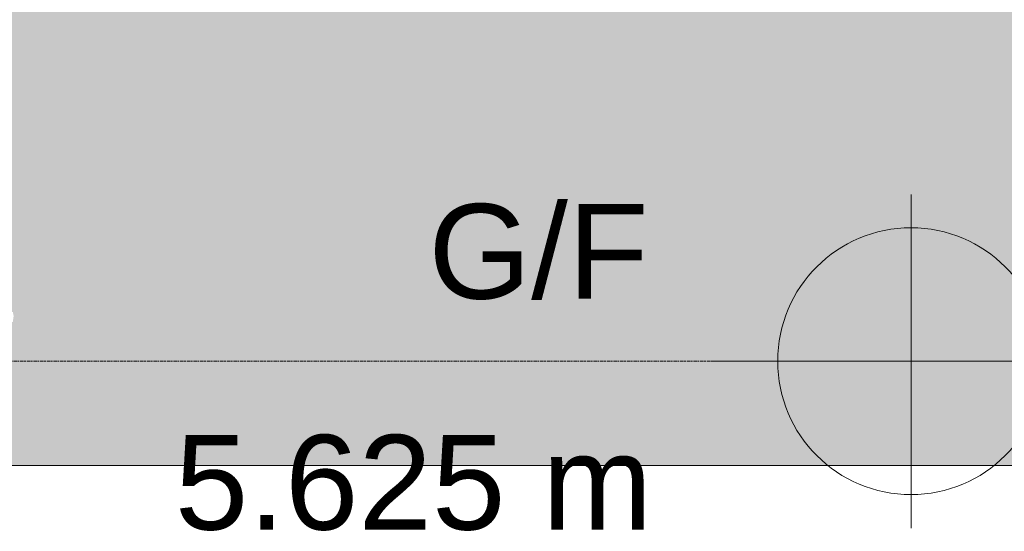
# Model space of a CAD drawing. Header units: millimetres. Extents: x -121668 to 127737, y 1553 to 34854.
# Tile 87 of 94: x 108178 to 114086, y 4605 to 7672. Entities that reach past the tile are written whole.
import ezdxf

# ---------------------------------------------------------------- set-up
doc = ezdxf.new("R2010")
doc.units = ezdxf.units.MM
doc.linetypes.add('Center', pattern=[40, 10, -5, 20, -5])
for name, color, linetype, lineweight in [('A-DETL-GENF', 92, 'Continuous', 20), ('A-DETL-THIN', 151, 'Continuous', 9), ('A-FLOR-LEVL', 51, 'Continuous', 9)]:
    doc.layers.add(name, color=color, linetype=linetype, lineweight=lineweight)
doc.styles.add('Swis721 BT', font='swiss.ttf', dxfattribs={"height": 567.642527})

# ---------------------------------------------------------------- blocks, each defined once
blk = doc.blocks.new('Level - Bubble - 3_0mm-236686-Copy of GBP_SOUTH ELEVATION')
at = {"layer": 'A-FLOR-LEVL', "lineweight": 15}
for q in [(109103, 6625), (107903, 5625), (109103, 4625), (110103, 5625), (110103, 5625)]:
    blk.add_line((109103, 5625), q, dxfattribs=at)
blk.add_circle((109103, 5625), 800, dxfattribs=at)

msp = doc.modelspace()

# ---------------------------------------------------------------- hatches: boundary and pattern name
at = {"layer": 'A-DETL-GENF', "lineweight": 9}
h = msp.add_hatch(dxfattribs=at)
h.set_pattern_fill('FP_41', color=8, style=0, pattern_type=2)
h.set_pattern_definition([(45, (54310.1, 1200), (1e-13, 1796.051), [1270, -1270]), (45, (53973.4, 1536.8), (1e-13, 1796.051), [1270, -1270]), (45, (53636.6, 1873.5), (1e-13, 1796.051), [1270, -1270]), (135, (53636.6, 2098), (-1796.051, 1e-13), [1270, -1270]), (135, (53973.4, 2434.8), (-1796.051, 1e-13), [1270, -1270]), (135, (54310.1, 2771.5), (-1796.051, 1e-13), [1270, -1270])])
h.paths.add_polyline_path([(39366.4, 5000), (106489.4, 5000), (105994.4, 5495), (104583.1, 6003), (104063.1, 6003), (102951.4, 6500), (101412.6, 7006.6), (100932.3, 7006.6), (99949.2, 7500), (98044.8, 8000), (97555.5, 8000), (96551.7, 8511.5), (94512.3, 9012.7), (90760, 9469), (90634.6, 9503.5), (89997.9, 9806.1), (89720.7, 10003), (86538.8, 10343.2), (85926, 10500), (85630.5, 10500), (84312.1, 11010), (70584, 11010), (68933, 10009.2), (66711.7, 9507), (64366.8, 9036.4), (58144.9, 8000), (56863, 7966.4), (54407.1, 7500), (53689.8, 7500), (51347.6, 7055.2), (44528.8, 6000), (43730.3, 6000), (40649.7, 5500), (39510.5, 5056.1)], flags=0)
h.paths.add_polyline_path([(125736.3, 5000), (123675, 5709.7), (120996.8, 6551.6), (116307, 7768), (113676.2, 8517.2), (108166.6, 9519.4), (103671.3, 10495.3), (103191.3, 10495.3), (98462.1, 11525), (98462.1, 11099.8), (98862.1, 11099.8), (98862.1, 9063.5), (99686.5, 9063.5), (101404.8, 8021.2), (102923.2, 8021.2), (104590.1, 6970.3), (106054.1, 6970.3), (107663.4, 5920), (108136.7, 5920), (108141.2, 5895), (108136, 5860), (107919, 5860), (107919, 5850), (107900.7, 5850), (107900.7, 5700), (108100.7, 5700), (108105.2, 5684), (108100.1, 5669), (107900.7, 5669), (107900.7, 5020), (107955.7, 5020), (107955.7, 5000), (125569.5, 5000)], flags=0)

# ---------------------------------------------------------------- linework, layer by layer
at = {"layer": 'A-DETL-THIN'}
msp.add_line((125803.9, 5000), (5743.5, 5000), dxfattribs=at)
at = {"layer": 'A-FLOR-LEVL', "linetype": 'Center', "lineweight": 5}
msp.add_line((23844.7, 5625), (112725.8, 5625), dxfattribs=at)

# ---------------------------------------------------------------- block references
at = {"layer": 'A-FLOR-LEVL', "lineweight": 15}
msp.add_blockref('Level - Bubble - 3_0mm-236686-Copy of GBP_SOUTH ELEVATION', (4422.8, 0), dxfattribs=at)

# ---------------------------------------------------------------- texts
at = {"layer": 'A-FLOR-LEVL', "lineweight": 5, "char_height": 567.64, "attachment_point": 3, "line_spacing_factor": 1.00667, "style": 'Swis721 BT'}
for s, insert, width in [('G/F', (111951.3, 6567.2), 1569.446), ('5.625 m', (111973.2, 5183.1), 3405.265)]:
    msp.add_mtext(s, dxfattribs=dict(at, insert=insert, width=width))

doc.saveas('drawing.dxf')
